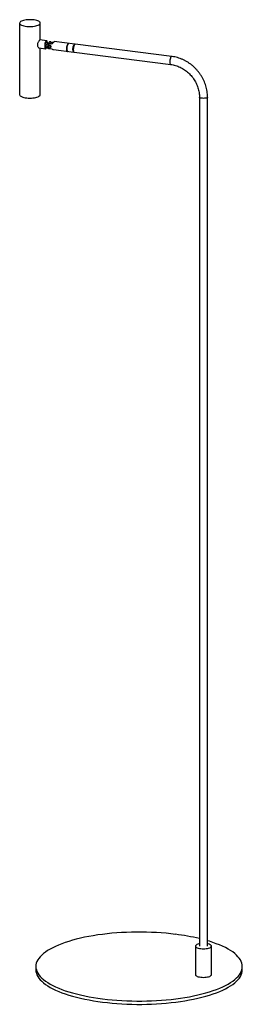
# Paper-space layout '_Dimétrica' of a CAD drawing. Header units: millimetres. Extents: x -203 to 121, y 6 to 1433.
import ezdxf

# ---------------------------------------------------------------- set-up
doc = ezdxf.new("R2010")
doc.units = ezdxf.units.MM

psp = doc.layouts.new('_Dimétrica')

# ---------------------------------------------------------------- linework, layer by layer
at = {"color": 7, "linetype": 'Continuous', "lineweight": 25}
for p, q in [((-202.7, 1428.4), (-202.7, 1324.7)), ((-172.7, 1404.2), (-172.7, 1428.4)), ((-163.6, 1403), (-173.1, 1404.2)), ((-157.6, 1401.5), (-152.9, 1400.9)), ((-122.4, 1397.8), (-152.3, 1401.6)), ((-174.5, 1392.6), (-165, 1391.4)), ((-172.7, 1324.7), (-172.7, 1392.4)), ((-156.1, 1398.1), (-160.8, 1398.7)), ((-160.8, 1391.6), (-156.1, 1391)), ((-153.7, 1390), (-123.9, 1386.2)), ((-123.4, 1386.2), (16.9, 1368.5)), ((18.3, 1380.1), (-122, 1397.8)), ((58.5, 1321.2), (58.5, 89.9)), ((70.2, 89.9), (70.2, 1321.2)), ((52.9, 89.9), (52.9, 48.5)), ((75.9, 48.5), (75.9, 89.9)), ((-179.2, 60.2), (-179.2, 55.5)), ((120.8, 55.5), (120.8, 60.2))]:
    psp.add_line(p, q, dxfattribs=at)
at = {"color": 7, "linetype": 'Continuous', "lineweight": 25, "flags": 128}
for points in [[(-173.6, 1426.7), (-173, 1427.4), (-172.7, 1428.2), (-172.7, 1428.9), (-173.1, 1429.7), (-173.9, 1430.4), (-175, 1431.1), (-176.3, 1431.7), (-177.9, 1432.2), (-179.8, 1432.7), (-181.8, 1433), (-184, 1433.3), (-186.3, 1433.4), (-188.6, 1433.4), (-190.9, 1433.3), (-193.1, 1433.1), (-195.1, 1432.8), (-197, 1432.3), (-198.7, 1431.8), (-200.1, 1431.2), (-201.3, 1430.6), (-202.1, 1429.8), (-202.5, 1429.1), (-202.7, 1428.3), (-202.4, 1427.6), (-201.9, 1426.8), (-201, 1426.1), (-199.8, 1425.5), (-198.3, 1424.9), (-196.5, 1424.4), (-194.6, 1424), (-192.4, 1423.7), (-190.2, 1423.5), (-187.9, 1423.4), (-185.6, 1423.5), (-183.4, 1423.6), (-181.2, 1423.9), (-179.3, 1424.3), (-177.5, 1424.8), (-175.9, 1425.3), (-174.6, 1426), (-173.6, 1426.7)], [(-162.2, 1398.5), (-162.2, 1399), (-162.3, 1400.3), (-162.5, 1401.5), (-162.8, 1402.3), (-163.2, 1402.8), (-163.7, 1403), (-164.2, 1402.8), (-164.7, 1402.3), (-165.2, 1401.4), (-165.6, 1400.3), (-166, 1399), (-166.2, 1397.5), (-166.3, 1396.1), (-166.3, 1394.7), (-166.2, 1393.5), (-166, 1392.5), (-165.6, 1391.8), (-165.2, 1391.4), (-164.7, 1391.4), (-164.2, 1391.8), (-163.7, 1392.5), (-163.3, 1393.3)], [(-162.5, 1398.3), (-162.5, 1398.8), (-162.6, 1400), (-162.8, 1401), (-163.1, 1401.7), (-163.5, 1402.1), (-163.9, 1402.1), (-164.4, 1401.8), (-164.9, 1401.1), (-165.3, 1400.2), (-165.7, 1399), (-165.9, 1397.6), (-166, 1396.3), (-166, 1395), (-165.9, 1393.9), (-165.7, 1393), (-165.3, 1392.4), (-164.9, 1392.2), (-164.4, 1392.4), (-163.9, 1392.9), (-163.5, 1393.7)], [(-131.3, 1398.9), (-131.8, 1398.8), (-132.3, 1398.4), (-132.8, 1397.6), (-133.3, 1396.6), (-133.6, 1395.3), (-133.9, 1393.9), (-134.1, 1392.4), (-134.1, 1391), (-134, 1389.7), (-133.8, 1388.7), (-133.5, 1387.9), (-133.1, 1387.4), (-132.8, 1387.3)], [(-134.1, 1391.3), (-134.1, 1392.7), (-133.9, 1394.2), (-133.6, 1395.6), (-133.2, 1396.8), (-132.7, 1397.8), (-132.2, 1398.5), (-131.7, 1398.9), (-131.3, 1398.9)], [(-132.8, 1387.3), (-133.2, 1387.5), (-133.6, 1388), (-133.9, 1388.9), (-134.1, 1390), (-134.1, 1391.3)], [(-123.7, 1386.2), (-123.7, 1386.2), (-124.2, 1386.3), (-124.6, 1386.8), (-124.9, 1387.6), (-125.1, 1388.6), (-125.2, 1389.9), (-125.2, 1391.3), (-125, 1392.8), (-124.7, 1394.2), (-124.4, 1395.4), (-123.9, 1396.5), (-123.4, 1397.3), (-122.9, 1397.7), (-122.4, 1397.8), (-122.2, 1397.8)], [(-122, 1397.8), (-122.1, 1397.8), (-122.6, 1397.6), (-123.1, 1397), (-123.6, 1396.2), (-124, 1395), (-124.4, 1393.7), (-124.6, 1392.3), (-124.8, 1390.8), (-124.8, 1389.5), (-124.6, 1388.2), (-124.4, 1387.2), (-124, 1386.5), (-123.6, 1386.2), (-123.4, 1386.2)], [(-202.7, 1324.7), (-202.7, 1324.6), (-202.4, 1323.9), (-201.9, 1323.1), (-201, 1322.4), (-199.8, 1321.8), (-198.3, 1321.2), (-196.5, 1320.7), (-194.6, 1320.3), (-192.4, 1320), (-190.2, 1319.8), (-187.9, 1319.7), (-185.6, 1319.8), (-183.4, 1319.9), (-181.2, 1320.2), (-179.3, 1320.6), (-177.5, 1321.1), (-175.9, 1321.6), (-174.6, 1322.3), (-173.6, 1323)], [(23.9, 107), (17, 107.8), (10.1, 108.5), (3, 109.1), (-4.1, 109.5), (-11.2, 109.9), (-18.5, 110.1), (-25.7, 110.2), (-33, 110.2), (-40.2, 110.1), (-47.4, 109.9), (-54.6, 109.5), (-61.7, 109.1), (-68.7, 108.5), (-75.7, 107.8), (-82.5, 107), (-89.2, 106.1), (-95.8, 105), (-102.2, 103.9), (-108.4, 102.7), (-114.5, 101.4), (-120.4, 99.9), (-126, 98.4), (-131.4, 96.8), (-136.6, 95.1), (-141.5, 93.4), (-146.2, 91.5), (-150.6, 89.6), (-154.7, 87.6), (-158.5, 85.5), (-162.1, 83.4), (-165.3, 81.3), (-168.1, 79), (-170.7, 76.8), (-172.9, 74.5), (-174.8, 72.2), (-176.4, 69.8), (-177.6, 67.4), (-178.5, 65), (-179, 62.6), (-179.2, 60.2), (-179, 57.8), (-178.4, 55.4), (-177.6, 53), (-176.3, 50.6), (-174.8, 48.2), (-172.8, 45.9), (-170.6, 43.6), (-168, 41.3), (-165.1, 39.1), (-161.9, 37), (-158.4, 34.8), (-154.5, 32.8), (-150.4, 30.8), (-146, 28.9), (-141.3, 27), (-136.4, 25.3), (-131.2, 23.6), (-125.8, 22), (-120.1, 20.5), (-114.2, 19.1), (-108.2, 17.7), (-101.9, 16.5), (-95.5, 15.4), (-88.9, 14.4), (-82.2, 13.5), (-75.3, 12.7), (-68.4, 12), (-61.4, 11.4), (-54.2, 10.9), (-47.1, 10.6), (-39.9, 10.4), (-32.6, 10.3), (-25.4, 10.3), (-18.1, 10.4), (-10.9, 10.6), (-3.7, 11), (3.4, 11.4), (10.4, 12), (17.4, 12.7), (24.2, 13.5), (30.9, 14.4), (37.5, 15.4), (43.9, 16.6), (50.1, 17.8), (56.2, 19.1), (62.1, 20.5), (67.7, 22.1), (73.1, 23.7), (78.3, 25.4), (83.2, 27.1), (87.9, 29), (92.3, 30.9), (96.4, 32.9), (100.2, 34.9), (103.7, 37.1), (106.9, 39.2), (109.8, 41.4), (112.4, 43.7), (114.6, 46), (116.5, 48.3), (118.1, 50.7), (119.3, 53.1), (120.2, 55.5), (120.7, 57.9), (120.8, 60.3), (120.7, 62.7), (120.1, 65.1), (119.2, 67.5), (118, 69.9), (116.4, 72.3), (114.5, 74.6), (112.3, 76.9), (109.7, 79.1), (106.8, 81.4), (103.6, 83.5), (100.1, 85.6), (96.2, 87.7), (92.1, 89.7), (87.7, 91.6), (83, 93.4), (78.1, 95.2), (72.9, 96.9), (70.2, 97.7)], [(58.5, 93.2), (57.6, 93), (56.1, 92.6), (54.8, 92.1), (53.8, 91.5), (53.2, 90.8), (52.9, 90.1), (53, 89.4), (53.4, 88.8), (54.2, 88.1), (55.4, 87.6), (56.8, 87.1), (58.5, 86.7), (60.3, 86.4)], [(60.3, 86.4), (62.3, 86.2), (64.4, 86.1), (66.4, 86.2), (68.4, 86.3), (70.3, 86.6), (71.9, 87), (73.4, 87.5), (74.5, 88.1), (75.3, 88.7), (75.8, 89.4), (75.9, 90.1), (75.6, 90.8), (75, 91.4), (74, 92), (72.7, 92.6), (71.2, 93), (70.2, 93.2)], [(-179.2, 55.5), (-179.2, 55.5), (-179, 53.1), (-178.4, 50.6), (-177.6, 48.2), (-176.3, 45.9), (-174.8, 43.5), (-172.8, 41.2), (-170.6, 38.9), (-168, 36.6), (-165.1, 34.4), (-161.9, 32.2), (-158.4, 30.1), (-154.5, 28.1), (-150.4, 26.1), (-146, 24.2), (-141.3, 22.3), (-136.4, 20.6), (-131.2, 18.9), (-125.8, 17.3), (-120.1, 15.8), (-114.2, 14.3), (-108.2, 13), (-101.9, 11.8), (-95.5, 10.7), (-88.9, 9.7), (-82.2, 8.8), (-75.3, 8), (-68.4, 7.3), (-61.4, 6.7), (-54.2, 6.2), (-47.1, 5.9), (-39.9, 5.7), (-32.6, 5.5), (-25.4, 5.5), (-18.1, 5.7), (-10.9, 5.9), (-3.7, 6.3), (3.4, 6.7), (10.4, 7.3), (17.4, 8), (24.2, 8.8), (30.9, 9.7), (37.5, 10.7), (43.9, 11.9), (50.1, 13.1), (56.2, 14.4), (62.1, 15.8), (67.7, 17.3), (73.1, 19), (78.3, 20.6), (83.2, 22.4), (87.9, 24.3), (92.3, 26.2), (96.4, 28.2), (100.2, 30.2), (103.7, 32.3), (106.9, 34.5), (109.8, 36.7), (112.4, 39), (114.6, 41.3), (116.5, 43.6), (118.1, 46), (119.3, 48.4), (120.2, 50.8), (120.7, 53.2), (120.8, 55.5)], [(52.9, 48.5), (53, 48), (53.4, 47.3), (54.2, 46.6), (55.4, 46.1), (56.8, 45.6), (58.5, 45.2), (60.3, 44.9)], [(60.3, 44.9), (62.3, 44.7), (64.4, 44.6), (66.4, 44.7), (68.4, 44.9), (70.3, 45.2), (71.9, 45.6), (73.4, 46.1), (74.5, 46.6), (75.3, 47.3), (75.8, 47.9), (75.9, 48.5)]]:
    psp.add_lwpolyline(points, dxfattribs=at)
at = {"color": 8, "linetype": 'Continuous', "lineweight": 25, "flags": 128}
for points in [[(18.3, 1380.1), (18.3, 1380.1), (17.7, 1379.9), (17.2, 1379.4), (16.7, 1378.5), (16.3, 1377.4), (15.9, 1376), (15.7, 1374.6), (15.6, 1373.2), (15.6, 1371.8), (15.7, 1370.6), (15.9, 1369.6), (16.3, 1368.9), (16.7, 1368.5), (16.9, 1368.5)], [(70.2, 1321.2), (70.2, 1321.2), (70, 1320.7), (69.4, 1320.2), (68.5, 1319.8), (67.3, 1319.6), (65.9, 1319.4), (64.5, 1319.3), (63, 1319.4), (61.6, 1319.5), (60.4, 1319.8), (59.5, 1320.2), (58.8, 1320.6), (58.6, 1321.1), (58.5, 1321.2)]]:
    psp.add_lwpolyline(points, dxfattribs=at)
at = {"color": 7, "linetype": 'Continuous', "lineweight": 25}
for centre, radius, start, end in [((-156.3, 1398), 2.19, 40.8288, 169.3599), ((-159.1, 1395.1), 2.52, 139.0298, 305.5103), ((-144.4, 1394.7), 16.8, 166.374, 173.2135), ((-155.5, 1393.7), 5.63, 187.6642, 201.8939), ((-175, 1324.8), 2.33, 305.6344, 356.9177), ((-14.9, -209.4), 318.8, 76.6844, 83.0151)]:
    psp.add_arc(centre, radius, start, end, dxfattribs=at)
for points, knots in [([(-173.1, 1404.1), (-173.2, 1404.1), (-173.4, 1404.1), (-174.1, 1403.5), (-175, 1402.3), (-175.9, 1400.7), (-176.6, 1398.8), (-176.8, 1397.4), (-176.8, 1396.7)], [0, 0, 0, 0, 0.131676, 0.298076, 0.459891, 0.628797, 0.807487, 1, 1, 1, 1]), ([(-157.6, 1401.5), (-157.7, 1401.5), (-158.1, 1401.5), (-158.9, 1401.4), (-159.8, 1400.9), (-160.4, 1400.1), (-160.7, 1399.3), (-160.7, 1398.8), (-160.8, 1398.7)], [0, 0, 0, 0, 0.0632452, 0.2670673, 0.4725544, 0.6861324, 0.9152766, 1, 1, 1, 1]), ([(-158, 1398.3), (-158, 1398.4), (-158.1, 1398.8), (-157.9, 1399.4), (-157.7, 1399.7), (-157.6, 1399.8)], [0, 0, 0, 0, 0.197445, 0.65129, 1, 1, 1, 1]), ([(-152.3, 1401.5), (-152.3, 1401.6), (-152.2, 1401.6), (-152.6, 1401.3), (-153.3, 1400.7), (-154.4, 1399.7), (-155.4, 1398.8), (-156, 1398.2), (-156.1, 1398.1)], [0, 0, 0, 0, 0.065049, 0.286406, 0.475932, 0.664067, 0.942875, 1, 1, 1, 1]), ([(-176.8, 1396.7), (-176.8, 1396.1), (-176.7, 1395), (-176, 1393.6), (-175.2, 1392.8), (-174.7, 1392.7), (-174.5, 1392.7)], [0, 0, 0, 0, 0.263657, 0.526805, 0.802897, 1, 1, 1, 1]), ([(-160.8, 1391.6), (-161, 1391.7), (-161.2, 1391.7), (-161.6, 1391.9), (-161.8, 1392), (-162.2, 1392.2), (-162.4, 1392.3), (-162.8, 1392.6), (-162.9, 1392.8), (-163.2, 1393.2), (-163.4, 1393.4), (-163.6, 1393.8), (-163.7, 1394), (-163.9, 1394.7), (-164, 1395.1), (-164, 1396), (-163.9, 1396.4), (-163.7, 1397), (-163.6, 1397.2), (-163.4, 1397.6), (-163.2, 1397.7), (-162.9, 1398), (-162.8, 1398.2), (-162.4, 1398.4), (-162.2, 1398.5), (-161.8, 1398.6), (-161.6, 1398.7), (-161.2, 1398.7), (-161, 1398.7), (-160.8, 1398.7)], [0, 0, 0, 0, 0.0625, 0.0625, 0.125, 0.125, 0.1875, 0.1875, 0.25, 0.25, 0.3125, 0.3125, 0.375, 0.375, 0.5, 0.5, 0.625, 0.625, 0.6875, 0.6875, 0.75, 0.75, 0.8125, 0.8125, 0.875, 0.875, 0.9375, 0.9375, 1, 1, 1, 1]), ([(-161.1, 1396.7), (-161.3, 1396.6), (-161.4, 1396.5), (-161.7, 1396.2), (-161.8, 1396.1), (-161.9, 1395.7), (-162, 1395.6), (-162.1, 1395.2), (-162.1, 1395.1), (-162.1, 1394.7), (-162.1, 1394.5), (-162, 1394.2), (-161.9, 1394), (-161.8, 1393.7), (-161.7, 1393.5), (-161.4, 1393.2), (-161.3, 1393.1), (-161.1, 1393)], [0, 0, 0, 0, 0.125, 0.125, 0.25, 0.25, 0.375, 0.375, 0.5, 0.5, 0.625, 0.625, 0.75, 0.75, 0.875, 0.875, 1, 1, 1, 1]), ([(-161.1, 1396.7), (-160.9, 1396.8), (-160.7, 1396.9), (-160.4, 1397), (-160.3, 1397.1), (-160.1, 1397.1), (-160, 1397.1), (-159.7, 1397.1), (-159.6, 1397.1), (-159.4, 1397.1), (-159.3, 1397), (-159, 1396.9), (-158.8, 1396.8), (-158.4, 1396.5), (-158.3, 1396.4), (-158.1, 1396.1), (-158, 1396), (-157.9, 1395.8), (-157.8, 1395.7), (-157.7, 1395.4), (-157.6, 1395.2), (-157.5, 1394.7), (-157.5, 1394.5), (-157.5, 1394.1), (-157.5, 1394), (-157.5, 1393.8), (-157.5, 1393.7), (-157.6, 1393.5), (-157.6, 1393.4), (-157.7, 1393.3), (-157.7, 1393.2), (-157.9, 1392.9), (-158, 1392.8), (-158.3, 1392.6), (-158.4, 1392.5), (-158.8, 1392.4), (-159, 1392.4), (-159.4, 1392.3), (-159.6, 1392.4), (-160.3, 1392.5), (-160.7, 1392.7), (-161.1, 1393)], [0, 0, 0, 0, 0.0625, 0.0625, 0.09375, 0.09375, 0.125, 0.125, 0.15625, 0.15625, 0.1875, 0.1875, 0.25, 0.25, 0.3125, 0.3125, 0.34375, 0.34375, 0.375, 0.375, 0.4375, 0.4375, 0.5, 0.5, 0.53125, 0.53125, 0.5625, 0.5625, 0.59375, 0.59375, 0.625, 0.625, 0.6875, 0.6875, 0.75, 0.75, 0.8125, 0.8125, 0.875, 0.875, 1, 1, 1, 1]), ([(-160.5, 1397), (-160.4, 1396.6), (-160, 1395.8), (-159.1, 1395), (-158.2, 1394.5), (-157.7, 1394.5), (-157.6, 1394.4)], [0, 0, 0, 0, 0.308026, 0.613926, 0.891708, 1, 1, 1, 1]), ([(-156.1, 1391), (-155.5, 1390.7), (-154.7, 1390.2), (-154, 1390.1), (-153.7, 1390)], [0, 0, 0, 0, 0.6498801, 1, 1, 1, 1]), ([(70.2, 1321.2), (70.2, 1322), (70.2, 1324.1), (69.9, 1327.5), (69.3, 1331.5), (68.4, 1335.5), (67.2, 1339.4), (65.7, 1343.3), (64, 1347.1), (62, 1350.8), (59.7, 1354.3), (57.2, 1357.7), (54.5, 1360.9), (51.5, 1364), (48.4, 1366.8), (45.1, 1369.4), (41.6, 1371.7), (38, 1373.8), (34.3, 1375.6), (30.4, 1377.2), (26.5, 1378.5), (22.7, 1379.4), (19.9, 1379.9), (18.5, 1380.1), (18.3, 1380.1)], [0, 0, 0, 0, 0.026713, 0.075007, 0.123336, 0.171716, 0.220138, 0.268596, 0.317085, 0.365598, 0.414131, 0.46268, 0.511241, 0.559812, 0.608388, 0.656966, 0.705543, 0.754114, 0.802675, 0.851218, 0.899739, 0.948228, 0.994032, 1, 1, 1, 1]), ([(16.9, 1368.5), (17.5, 1368.4), (19.2, 1368.2), (22, 1367.5), (25.5, 1366.5), (28.8, 1365.2), (32.1, 1363.7), (35.3, 1361.9), (38.3, 1359.8), (41.2, 1357.5), (44, 1355), (46.5, 1352.3), (48.8, 1349.4), (51, 1346.3), (52.8, 1343.2), (54.5, 1339.9), (55.8, 1336.5), (56.9, 1333), (57.8, 1329.6), (58.3, 1326.1), (58.5, 1323.3), (58.5, 1321.7), (58.5, 1321.2)], [0, 0, 0, 0, 0.026517, 0.079735, 0.132903, 0.185994, 0.239022, 0.292002, 0.344944, 0.397856, 0.450746, 0.503619, 0.55648, 0.609333, 0.662183, 0.715034, 0.767893, 0.820769, 0.873671, 0.926612, 0.979607, 1, 1, 1, 1])]:
    psp.add_open_spline(points, degree=3, knots=knots, dxfattribs=at)

doc.saveas('drawing.dxf')
